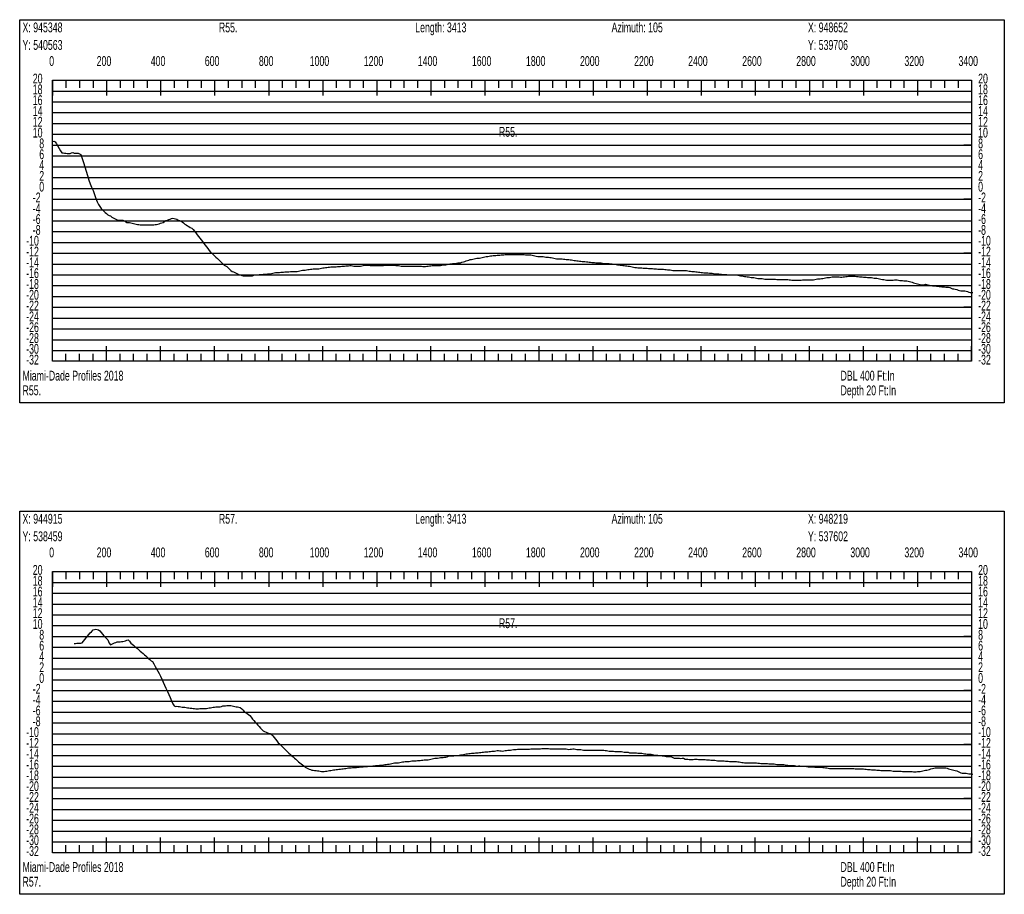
# Model space of a CAD drawing. Header units: feet. Extents: x 1 to 30, y -268 to -1.
# Tile 46 of 94: x 21 to 30, y -141 to -133. Entities that reach past the tile are written whole.
import ezdxf

# ---------------------------------------------------------------- set-up
doc = ezdxf.new("R2010")
doc.units = ezdxf.units.FT
doc.header["$MEASUREMENT"] = 0
doc.layers.add('LABELS', color=7, linetype='Continuous')
doc.layers.add('XSECTION', color=7, linetype='Continuous')

msp = doc.modelspace()

# ---------------------------------------------------------------- linework, layer by layer
at = {"layer": 'XSECTION', "color": 0, "linetype": 'Continuous'}
for points in [[(21.212, -132.805), (30.318, -132.805), (30.318, -136.35), (21.212, -136.35), (21.212, -132.805)], [(21.515, -133.365), (30.015, -133.365), (30.015, -135.965), (21.515, -135.965), (21.515, -133.365)], [(21.515, -133.365), (21.515, -133.506)], [(21.515, -133.365), (21.515, -133.506)], [(21.515, -133.365), (21.515, -133.435)], [(21.515, -133.365), (21.515, -133.435)], [(21.64, -133.365), (21.64, -133.435)], [(21.765, -133.365), (21.765, -133.435)], [(21.89, -133.365), (21.89, -133.435)], [(22.015, -133.365), (22.015, -133.506)], [(22.015, -133.365), (22.015, -133.435)], [(22.14, -133.365), (22.14, -133.435)], [(22.265, -133.365), (22.265, -133.435)], [(22.39, -133.365), (22.39, -133.435)], [(22.515, -133.365), (22.515, -133.506)], [(22.515, -133.365), (22.515, -133.435)], [(22.64, -133.365), (22.64, -133.435)], [(22.765, -133.365), (22.765, -133.435)], [(22.89, -133.365), (22.89, -133.435)], [(23.015, -133.365), (23.015, -133.506)], [(23.015, -133.365), (23.015, -133.435)], [(23.14, -133.365), (23.14, -133.435)], [(23.265, -133.365), (23.265, -133.435)], [(23.39, -133.365), (23.39, -133.435)], [(23.515, -133.365), (23.515, -133.506)], [(23.515, -133.365), (23.515, -133.435)], [(23.64, -133.365), (23.64, -133.435)], [(23.765, -133.365), (23.765, -133.435)], [(23.89, -133.365), (23.89, -133.435)], [(24.015, -133.365), (24.015, -133.506)], [(24.015, -133.365), (24.015, -133.435)], [(24.14, -133.365), (24.14, -133.435)], [(24.265, -133.365), (24.265, -133.435)], [(24.39, -133.365), (24.39, -133.435)], [(24.515, -133.365), (24.515, -133.506)], [(24.515, -133.365), (24.515, -133.435)], [(24.64, -133.365), (24.64, -133.435)], [(24.765, -133.365), (24.765, -133.435)], [(24.89, -133.365), (24.89, -133.435)], [(25.015, -133.365), (25.015, -133.506)], [(25.015, -133.365), (25.015, -133.435)], [(25.14, -133.365), (25.14, -133.435)], [(25.265, -133.365), (25.265, -133.435)], [(25.39, -133.365), (25.39, -133.435)], [(25.515, -133.365), (25.515, -133.506)], [(25.515, -133.365), (25.515, -133.435)], [(25.64, -133.365), (25.64, -133.435)], [(25.765, -133.365), (25.765, -133.435)], [(25.89, -133.365), (25.89, -133.435)], [(26.015, -133.365), (26.015, -133.506)], [(26.015, -133.365), (26.015, -133.435)], [(26.14, -133.365), (26.14, -133.435)], [(26.265, -133.365), (26.265, -133.435)], [(26.39, -133.365), (26.39, -133.435)], [(26.515, -133.365), (26.515, -133.506)], [(26.515, -133.365), (26.515, -133.435)], [(26.64, -133.365), (26.64, -133.435)], [(26.765, -133.365), (26.765, -133.435)], [(26.89, -133.365), (26.89, -133.435)], [(27.015, -133.365), (27.015, -133.506)], [(27.015, -133.365), (27.015, -133.435)], [(27.14, -133.365), (27.14, -133.435)], [(27.265, -133.365), (27.265, -133.435)], [(27.39, -133.365), (27.39, -133.435)], [(27.515, -133.365), (27.515, -133.506)], [(27.515, -133.365), (27.515, -133.435)], [(27.64, -133.365), (27.64, -133.435)], [(27.765, -133.365), (27.765, -133.435)], [(27.89, -133.365), (27.89, -133.435)], [(28.015, -133.365), (28.015, -133.506)], [(28.015, -133.365), (28.015, -133.435)], [(28.14, -133.365), (28.14, -133.435)], [(28.265, -133.365), (28.265, -133.435)], [(28.39, -133.365), (28.39, -133.435)], [(28.515, -133.365), (28.515, -133.506)], [(28.515, -133.365), (28.515, -133.435)], [(28.64, -133.365), (28.64, -133.435)], [(28.765, -133.365), (28.765, -133.435)], [(28.89, -133.365), (28.89, -133.435)], [(29.015, -133.365), (29.015, -133.506)], [(29.015, -133.365), (29.015, -133.435)], [(29.14, -133.365), (29.14, -133.435)], [(29.265, -133.365), (29.265, -133.435)], [(29.39, -133.365), (29.39, -133.435)], [(29.515, -133.365), (29.515, -133.506)], [(29.515, -133.365), (29.515, -133.435)], [(29.64, -133.365), (29.64, -133.435)], [(29.765, -133.365), (29.765, -133.435)], [(29.89, -133.365), (29.89, -133.435)], [(30.015, -133.365), (30.015, -133.506)], [(30.015, -133.365), (30.015, -133.435)], [(21.515, -133.965), (21.585, -133.965)], [(30.015, -133.965), (29.945, -133.965)], [(21.515, -134.465), (21.585, -134.465)], [(30.015, -134.465), (29.945, -134.465)], [(21.515, -134.965), (21.585, -134.965)], [(30.015, -134.965), (29.945, -134.965)], [(21.515, -135.465), (21.585, -135.465)], [(30.015, -135.465), (29.945, -135.465)], [(21.515, -135.965), (21.515, -135.824)], [(21.515, -135.965), (21.515, -135.824)], [(22.015, -135.965), (22.015, -135.824)], [(22.515, -135.965), (22.515, -135.824)], [(23.015, -135.965), (23.015, -135.824)], [(23.515, -135.965), (23.515, -135.824)], [(24.015, -135.965), (24.015, -135.824)], [(24.515, -135.965), (24.515, -135.824)], [(25.015, -135.965), (25.015, -135.824)], [(25.515, -135.965), (25.515, -135.824)], [(26.015, -135.965), (26.015, -135.824)], [(26.515, -135.965), (26.515, -135.824)], [(27.015, -135.965), (27.015, -135.824)], [(27.515, -135.965), (27.515, -135.824)], [(28.015, -135.965), (28.015, -135.824)], [(28.515, -135.965), (28.515, -135.824)], [(29.015, -135.965), (29.015, -135.824)], [(29.515, -135.965), (29.515, -135.824)], [(30.015, -135.965), (30.015, -135.824)], [(21.515, -135.965), (21.515, -135.895)], [(21.515, -135.965), (21.515, -135.895)], [(21.64, -135.965), (21.64, -135.895)], [(21.765, -135.965), (21.765, -135.895)], [(21.89, -135.965), (21.89, -135.895)], [(22.015, -135.965), (22.015, -135.895)], [(22.14, -135.965), (22.14, -135.895)], [(22.265, -135.965), (22.265, -135.895)], [(22.39, -135.965), (22.39, -135.895)], [(22.515, -135.965), (22.515, -135.895)], [(22.64, -135.965), (22.64, -135.895)], [(22.765, -135.965), (22.765, -135.895)], [(22.89, -135.965), (22.89, -135.895)], [(23.015, -135.965), (23.015, -135.895)], [(23.14, -135.965), (23.14, -135.895)], [(23.265, -135.965), (23.265, -135.895)], [(23.39, -135.965), (23.39, -135.895)], [(23.515, -135.965), (23.515, -135.895)], [(23.64, -135.965), (23.64, -135.895)], [(23.765, -135.965), (23.765, -135.895)], [(23.89, -135.965), (23.89, -135.895)], [(24.015, -135.965), (24.015, -135.895)], [(24.14, -135.965), (24.14, -135.895)], [(24.265, -135.965), (24.265, -135.895)], [(24.39, -135.965), (24.39, -135.895)], [(24.515, -135.965), (24.515, -135.895)], [(24.64, -135.965), (24.64, -135.895)], [(24.765, -135.965), (24.765, -135.895)], [(24.89, -135.965), (24.89, -135.895)], [(25.015, -135.965), (25.015, -135.895)], [(25.14, -135.965), (25.14, -135.895)], [(25.265, -135.965), (25.265, -135.895)], [(25.39, -135.965), (25.39, -135.895)], [(25.515, -135.965), (25.515, -135.895)], [(25.64, -135.965), (25.64, -135.895)], [(25.765, -135.965), (25.765, -135.895)], [(25.89, -135.965), (25.89, -135.895)], [(26.015, -135.965), (26.015, -135.895)], [(26.14, -135.965), (26.14, -135.895)], [(26.265, -135.965), (26.265, -135.895)], [(26.39, -135.965), (26.39, -135.895)], [(26.515, -135.965), (26.515, -135.895)], [(26.64, -135.965), (26.64, -135.895)], [(26.765, -135.965), (26.765, -135.895)], [(26.89, -135.965), (26.89, -135.895)], [(27.015, -135.965), (27.015, -135.895)], [(27.14, -135.965), (27.14, -135.895)], [(27.265, -135.965), (27.265, -135.895)], [(27.39, -135.965), (27.39, -135.895)], [(27.515, -135.965), (27.515, -135.895)], [(27.64, -135.965), (27.64, -135.895)], [(27.765, -135.965), (27.765, -135.895)], [(27.89, -135.965), (27.89, -135.895)], [(28.015, -135.965), (28.015, -135.895)], [(28.14, -135.965), (28.14, -135.895)], [(28.265, -135.965), (28.265, -135.895)], [(28.39, -135.965), (28.39, -135.895)], [(28.515, -135.965), (28.515, -135.895)], [(28.64, -135.965), (28.64, -135.895)], [(28.765, -135.965), (28.765, -135.895)], [(28.89, -135.965), (28.89, -135.895)], [(29.015, -135.965), (29.015, -135.895)], [(29.14, -135.965), (29.14, -135.895)], [(29.265, -135.965), (29.265, -135.895)], [(29.39, -135.965), (29.39, -135.895)], [(29.515, -135.965), (29.515, -135.895)], [(29.64, -135.965), (29.64, -135.895)], [(29.765, -135.965), (29.765, -135.895)], [(29.89, -135.965), (29.89, -135.895)], [(30.015, -135.965), (30.015, -135.895)], [(21.212, -137.35), (30.318, -137.35), (30.318, -140.895), (21.212, -140.895), (21.212, -137.35)], [(21.515, -137.91), (30.015, -137.91), (30.015, -140.51), (21.515, -140.51), (21.515, -137.91)], [(21.515, -137.91), (21.515, -138.051)], [(21.515, -137.91), (21.515, -138.051)], [(21.515, -137.91), (21.515, -137.98)], [(21.515, -137.91), (21.515, -137.98)], [(21.64, -137.91), (21.64, -137.98)], [(21.765, -137.91), (21.765, -137.98)], [(21.89, -137.91), (21.89, -137.98)], [(22.015, -137.91), (22.015, -138.051)], [(22.015, -137.91), (22.015, -137.98)], [(22.14, -137.91), (22.14, -137.98)], [(22.265, -137.91), (22.265, -137.98)], [(22.39, -137.91), (22.39, -137.98)], [(22.515, -137.91), (22.515, -138.051)], [(22.515, -137.91), (22.515, -137.98)], [(22.64, -137.91), (22.64, -137.98)], [(22.765, -137.91), (22.765, -137.98)], [(22.89, -137.91), (22.89, -137.98)], [(23.015, -137.91), (23.015, -138.051)], [(23.015, -137.91), (23.015, -137.98)], [(23.14, -137.91), (23.14, -137.98)], [(23.265, -137.91), (23.265, -137.98)], [(23.39, -137.91), (23.39, -137.98)], [(23.515, -137.91), (23.515, -138.051)], [(23.515, -137.91), (23.515, -137.98)], [(23.64, -137.91), (23.64, -137.98)], [(23.765, -137.91), (23.765, -137.98)], [(23.89, -137.91), (23.89, -137.98)], [(24.015, -137.91), (24.015, -138.051)], [(24.015, -137.91), (24.015, -137.98)], [(24.14, -137.91), (24.14, -137.98)], [(24.265, -137.91), (24.265, -137.98)], [(24.39, -137.91), (24.39, -137.98)], [(24.515, -137.91), (24.515, -138.051)], [(24.515, -137.91), (24.515, -137.98)], [(24.64, -137.91), (24.64, -137.98)], [(24.765, -137.91), (24.765, -137.98)], [(24.89, -137.91), (24.89, -137.98)], [(25.015, -137.91), (25.015, -138.051)], [(25.015, -137.91), (25.015, -137.98)], [(25.14, -137.91), (25.14, -137.98)], [(25.265, -137.91), (25.265, -137.98)], [(25.39, -137.91), (25.39, -137.98)], [(25.515, -137.91), (25.515, -138.051)], [(25.515, -137.91), (25.515, -137.98)], [(25.64, -137.91), (25.64, -137.98)], [(25.765, -137.91), (25.765, -137.98)], [(25.89, -137.91), (25.89, -137.98)], [(26.015, -137.91), (26.015, -138.051)], [(26.015, -137.91), (26.015, -137.98)], [(26.14, -137.91), (26.14, -137.98)], [(26.265, -137.91), (26.265, -137.98)], [(26.39, -137.91), (26.39, -137.98)], [(26.515, -137.91), (26.515, -138.051)], [(26.515, -137.91), (26.515, -137.98)], [(26.64, -137.91), (26.64, -137.98)], [(26.765, -137.91), (26.765, -137.98)], [(26.89, -137.91), (26.89, -137.98)], [(27.015, -137.91), (27.015, -138.051)], [(27.015, -137.91), (27.015, -137.98)], [(27.14, -137.91), (27.14, -137.98)], [(27.265, -137.91), (27.265, -137.98)], [(27.39, -137.91), (27.39, -137.98)], [(27.515, -137.91), (27.515, -138.051)], [(27.515, -137.91), (27.515, -137.98)], [(27.64, -137.91), (27.64, -137.98)], [(27.765, -137.91), (27.765, -137.98)], [(27.89, -137.91), (27.89, -137.98)], [(28.015, -137.91), (28.015, -138.051)], [(28.015, -137.91), (28.015, -137.98)], [(28.14, -137.91), (28.14, -137.98)], [(28.265, -137.91), (28.265, -137.98)], [(28.39, -137.91), (28.39, -137.98)], [(28.515, -137.91), (28.515, -138.051)], [(28.515, -137.91), (28.515, -137.98)], [(28.64, -137.91), (28.64, -137.98)], [(28.765, -137.91), (28.765, -137.98)], [(28.89, -137.91), (28.89, -137.98)], [(29.015, -137.91), (29.015, -138.051)], [(29.015, -137.91), (29.015, -137.98)], [(29.14, -137.91), (29.14, -137.98)], [(29.265, -137.91), (29.265, -137.98)], [(29.39, -137.91), (29.39, -137.98)], [(29.515, -137.91), (29.515, -138.051)], [(29.515, -137.91), (29.515, -137.98)], [(29.64, -137.91), (29.64, -137.98)], [(29.765, -137.91), (29.765, -137.98)], [(29.89, -137.91), (29.89, -137.98)], [(30.015, -137.91), (30.015, -138.051)], [(30.015, -137.91), (30.015, -137.98)], [(21.515, -138.51), (21.585, -138.51)], [(30.015, -138.51), (29.945, -138.51)], [(21.515, -139.01), (21.585, -139.01)], [(30.015, -139.01), (29.945, -139.01)], [(21.515, -139.51), (21.585, -139.51)], [(30.015, -139.51), (29.945, -139.51)], [(21.515, -140.01), (21.585, -140.01)], [(30.015, -140.01), (29.945, -140.01)], [(21.515, -140.51), (21.515, -140.369)], [(21.515, -140.51), (21.515, -140.369)], [(22.015, -140.51), (22.015, -140.369)], [(22.515, -140.51), (22.515, -140.369)], [(23.015, -140.51), (23.015, -140.369)], [(23.515, -140.51), (23.515, -140.369)], [(24.015, -140.51), (24.015, -140.369)], [(24.515, -140.51), (24.515, -140.369)], [(25.015, -140.51), (25.015, -140.369)], [(25.515, -140.51), (25.515, -140.369)], [(26.015, -140.51), (26.015, -140.369)], [(26.515, -140.51), (26.515, -140.369)], [(27.015, -140.51), (27.015, -140.369)], [(27.515, -140.51), (27.515, -140.369)], [(28.015, -140.51), (28.015, -140.369)], [(28.515, -140.51), (28.515, -140.369)], [(29.015, -140.51), (29.015, -140.369)], [(29.515, -140.51), (29.515, -140.369)], [(30.015, -140.51), (30.015, -140.369)], [(21.515, -140.51), (21.515, -140.44)], [(21.515, -140.51), (21.515, -140.44)], [(21.64, -140.51), (21.64, -140.44)], [(21.765, -140.51), (21.765, -140.44)], [(21.89, -140.51), (21.89, -140.44)], [(22.015, -140.51), (22.015, -140.44)], [(22.14, -140.51), (22.14, -140.44)], [(22.265, -140.51), (22.265, -140.44)], [(22.39, -140.51), (22.39, -140.44)], [(22.515, -140.51), (22.515, -140.44)], [(22.64, -140.51), (22.64, -140.44)], [(22.765, -140.51), (22.765, -140.44)], [(22.89, -140.51), (22.89, -140.44)], [(23.015, -140.51), (23.015, -140.44)], [(23.14, -140.51), (23.14, -140.44)], [(23.265, -140.51), (23.265, -140.44)], [(23.39, -140.51), (23.39, -140.44)], [(23.515, -140.51), (23.515, -140.44)], [(23.64, -140.51), (23.64, -140.44)], [(23.765, -140.51), (23.765, -140.44)], [(23.89, -140.51), (23.89, -140.44)], [(24.015, -140.51), (24.015, -140.44)], [(24.14, -140.51), (24.14, -140.44)], [(24.265, -140.51), (24.265, -140.44)], [(24.39, -140.51), (24.39, -140.44)], [(24.515, -140.51), (24.515, -140.44)], [(24.64, -140.51), (24.64, -140.44)], [(24.765, -140.51), (24.765, -140.44)], [(24.89, -140.51), (24.89, -140.44)], [(25.015, -140.51), (25.015, -140.44)], [(25.14, -140.51), (25.14, -140.44)], [(25.265, -140.51), (25.265, -140.44)], [(25.39, -140.51), (25.39, -140.44)], [(25.515, -140.51), (25.515, -140.44)], [(25.64, -140.51), (25.64, -140.44)], [(25.765, -140.51), (25.765, -140.44)], [(25.89, -140.51), (25.89, -140.44)], [(26.015, -140.51), (26.015, -140.44)], [(26.14, -140.51), (26.14, -140.44)], [(26.265, -140.51), (26.265, -140.44)], [(26.39, -140.51), (26.39, -140.44)], [(26.515, -140.51), (26.515, -140.44)], [(26.64, -140.51), (26.64, -140.44)], [(26.765, -140.51), (26.765, -140.44)], [(26.89, -140.51), (26.89, -140.44)], [(27.015, -140.51), (27.015, -140.44)], [(27.14, -140.51), (27.14, -140.44)], [(27.265, -140.51), (27.265, -140.44)], [(27.39, -140.51), (27.39, -140.44)], [(27.515, -140.51), (27.515, -140.44)], [(27.64, -140.51), (27.64, -140.44)], [(27.765, -140.51), (27.765, -140.44)], [(27.89, -140.51), (27.89, -140.44)], [(28.015, -140.51), (28.015, -140.44)], [(28.14, -140.51), (28.14, -140.44)], [(28.265, -140.51), (28.265, -140.44)], [(28.39, -140.51), (28.39, -140.44)], [(28.515, -140.51), (28.515, -140.44)], [(28.64, -140.51), (28.64, -140.44)], [(28.765, -140.51), (28.765, -140.44)], [(28.89, -140.51), (28.89, -140.44)], [(29.015, -140.51), (29.015, -140.44)], [(29.14, -140.51), (29.14, -140.44)], [(29.265, -140.51), (29.265, -140.44)], [(29.39, -140.51), (29.39, -140.44)], [(29.515, -140.51), (29.515, -140.44)], [(29.64, -140.51), (29.64, -140.44)], [(29.765, -140.51), (29.765, -140.44)], [(29.89, -140.51), (29.89, -140.44)], [(30.015, -140.51), (30.015, -140.44)]]:
    msp.add_lwpolyline(points, dxfattribs=at)
at = {"layer": 'XSECTION', "color": 0}
for points in [[(21.515, -133.465), (30.015, -133.465)], [(21.515, -133.565), (30.015, -133.565)], [(21.515, -133.665), (30.015, -133.665)], [(21.515, -133.765), (30.015, -133.765)], [(21.515, -133.865), (30.015, -133.865)], [(21.515, -133.965), (30.015, -133.965)], [(21.515, -134.065), (30.015, -134.065)], [(21.515, -134.165), (30.015, -134.165)], [(21.515, -134.265), (30.015, -134.265)], [(21.515, -134.365), (30.015, -134.365)], [(21.515, -134.465), (30.015, -134.465)], [(21.515, -134.565), (30.015, -134.565)], [(21.515, -134.665), (30.015, -134.665)], [(21.515, -134.765), (30.015, -134.765)], [(21.515, -134.865), (30.015, -134.865)], [(21.515, -134.965), (30.015, -134.965)], [(21.515, -135.065), (30.015, -135.065)], [(21.515, -135.165), (30.015, -135.165)], [(21.515, -135.265), (30.015, -135.265)], [(21.515, -135.365), (30.015, -135.365)], [(21.515, -135.465), (30.015, -135.465)], [(21.515, -135.565), (30.015, -135.565)], [(21.515, -135.665), (30.015, -135.665)], [(21.515, -135.765), (30.015, -135.765)], [(21.515, -135.865), (30.015, -135.865)], [(21.515, -138.01), (30.015, -138.01)], [(21.515, -138.11), (30.015, -138.11)], [(21.515, -138.21), (30.015, -138.21)], [(21.515, -138.31), (30.015, -138.31)], [(21.515, -138.41), (30.015, -138.41)], [(21.515, -138.51), (30.015, -138.51)], [(21.515, -138.61), (30.015, -138.61)], [(21.515, -138.71), (30.015, -138.71)], [(21.515, -138.81), (30.015, -138.81)], [(21.515, -138.91), (30.015, -138.91)], [(21.515, -139.01), (30.015, -139.01)], [(21.515, -139.11), (30.015, -139.11)], [(21.515, -139.21), (30.015, -139.21)], [(21.515, -139.31), (30.015, -139.31)], [(21.515, -139.41), (30.015, -139.41)], [(21.515, -139.51), (30.015, -139.51)], [(21.515, -139.61), (30.015, -139.61)], [(21.515, -139.71), (30.015, -139.71)], [(21.515, -139.81), (30.015, -139.81)], [(21.515, -139.91), (30.015, -139.91)], [(21.515, -140.01), (30.015, -140.01)], [(21.515, -140.11), (30.015, -140.11)], [(21.515, -140.21), (30.015, -140.21)], [(21.515, -140.31), (30.015, -140.31)], [(21.515, -140.41), (30.015, -140.41)]]:
    msp.add_lwpolyline(points, dxfattribs=at)
at = {"layer": 'XSECTION', "color": 5, "linetype": 'Continuous'}
for points in [[(21.515, -133.931), (21.5275, -133.93), (21.54, -133.9335), (21.5525, -133.9545), (21.565, -133.976), (21.5775, -133.997), (21.59, -134.018), (21.6025, -134.0355), (21.615, -134.0375), (21.6275, -134.039), (21.64, -134.0405), (21.6525, -134.042), (21.665, -134.0435), (21.6775, -134.0435), (21.69, -134.036), (21.7025, -134.035), (21.715, -134.0385), (21.7275, -134.039), (21.74, -134.0395), (21.7525, -134.0395), (21.765, -134.0455), (21.7775, -134.0515), (21.79, -134.0895), (21.8025, -134.127), (21.815, -134.165), (21.8275, -134.2055), (21.84, -134.2465), (21.8525, -134.288), (21.865, -134.3235), (21.8775, -134.354), (21.89, -134.386), (21.9025, -134.421), (21.915, -134.4575), (21.9275, -134.4895), (21.94, -134.5135), (21.9525, -134.533), (21.965, -134.552), (21.9775, -134.564), (21.99, -134.5755), (22.0025, -134.5875), (22.015, -134.599), (22.0275, -134.6095), (22.04, -134.615), (22.0525, -134.619), (22.065, -134.6315), (22.0775, -134.6375), (22.09, -134.6435), (22.1025, -134.6495), (22.115, -134.655), (22.1275, -134.6605), (22.14, -134.66), (22.1525, -134.66), (22.165, -134.66), (22.1775, -134.6665), (22.19, -134.673), (22.2025, -134.6795), (22.215, -134.6795), (22.2275, -134.6805), (22.24, -134.6835), (22.2525, -134.687), (22.265, -134.6905), (22.2775, -134.6945), (22.29, -134.697), (22.3025, -134.699), (22.315, -134.699), (22.3275, -134.7015), (22.34, -134.704), (22.3525, -134.704), (22.365, -134.704), (22.3775, -134.704), (22.39, -134.704), (22.4025, -134.704), (22.415, -134.704), (22.4275, -134.704), (22.44, -134.7025), (22.4525, -134.7015), (22.465, -134.7005), (22.4775, -134.699), (22.49, -134.6955), (22.5025, -134.693), (22.515, -134.6875), (22.5275, -134.683), (22.54, -134.68), (22.5525, -134.671), (22.565, -134.6635), (22.5775, -134.6585), (22.59, -134.6535), (22.6025, -134.6495), (22.615, -134.6425), (22.6275, -134.642), (22.64, -134.645), (22.6525, -134.6475), (22.665, -134.6505), (22.6775, -134.6585), (22.69, -134.6625), (22.7025, -134.6675), (22.715, -134.6755), (22.7275, -134.6845), (22.74, -134.695), (22.7525, -134.7025), (22.765, -134.7105), (22.7775, -134.7185), (22.79, -134.7265), (22.8025, -134.7345), (22.815, -134.745), (22.8275, -134.761), (22.84, -134.7775), (22.8525, -134.7935), (22.865, -134.8095), (22.8775, -134.8255), (22.89, -134.842), (22.9025, -134.858), (22.915, -134.874), (22.9275, -134.89), (22.94, -134.9065), (22.9525, -134.9225), (22.965, -134.939), (22.9775, -134.9545), (22.99, -134.9635), (23.0025, -134.9755), (23.015, -134.988), (23.0275, -135.0005), (23.04, -135.0125), (23.0525, -135.0255), (23.065, -135.038), (23.0775, -135.0505), (23.09, -135.063), (23.1025, -135.0755), (23.115, -135.0815), (23.1275, -135.089), (23.14, -135.101), (23.1525, -135.113), (23.165, -135.125), (23.1775, -135.134), (23.19, -135.137), (23.2025, -135.143), (23.215, -135.149), (23.2275, -135.155), (23.24, -135.161), (23.2525, -135.1665), (23.265, -135.1725), (23.2775, -135.175), (23.29, -135.175), (23.3025, -135.175), (23.315, -135.175), (23.3275, -135.175), (23.34, -135.175), (23.3525, -135.175), (23.365, -135.1745), (23.3775, -135.1685), (23.39, -135.165), (23.4025, -135.165), (23.415, -135.164), (23.4275, -135.163), (23.44, -135.162), (23.4525, -135.161), (23.465, -135.16), (23.4775, -135.159), (23.49, -135.1575), (23.5025, -135.1565), (23.515, -135.1555), (23.5275, -135.1545), (23.54, -135.1515), (23.5525, -135.149), (23.565, -135.1465), (23.5775, -135.1445), (23.59, -135.144), (23.6025, -135.143), (23.615, -135.142), (23.6275, -135.141), (23.64, -135.1405), (23.6525, -135.1395), (23.665, -135.1385), (23.6775, -135.1375), (23.69, -135.1365), (23.7025, -135.136), (23.715, -135.135), (23.7275, -135.135), (23.74, -135.135), (23.7525, -135.1355), (23.765, -135.1355), (23.7775, -135.1335), (23.79, -135.1305), (23.8025, -135.1275), (23.815, -135.1245), (23.8275, -135.121), (23.84, -135.1205), (23.8525, -135.1205), (23.865, -135.118), (23.8775, -135.1155), (23.89, -135.1145), (23.9025, -135.113), (23.915, -135.112), (23.9275, -135.1105), (23.94, -135.1105), (23.9525, -135.1105), (23.965, -135.1105), (23.9775, -135.109), (23.99, -135.1055), (24.0025, -135.103), (24.015, -135.1005), (24.0275, -135.099), (24.04, -135.0975), (24.0525, -135.096), (24.065, -135.0945), (24.0775, -135.0935), (24.09, -135.092), (24.1025, -135.091), (24.115, -135.091), (24.1275, -135.0905), (24.14, -135.0895), (24.1525, -135.0885), (24.165, -135.0875), (24.1775, -135.0865), (24.19, -135.0855), (24.2025, -135.0845), (24.215, -135.0835), (24.2275, -135.0825), (24.24, -135.0815), (24.2525, -135.0805), (24.265, -135.08), (24.2775, -135.08), (24.29, -135.082), (24.3025, -135.0845), (24.315, -135.085), (24.3275, -135.085), (24.34, -135.085), (24.3525, -135.085), (24.365, -135.0835), (24.3775, -135.0815), (24.39, -135.08), (24.4025, -135.077), (24.415, -135.0755), (24.4275, -135.0755), (24.44, -135.0765), (24.4525, -135.0775), (24.465, -135.079), (24.4775, -135.08), (24.49, -135.08), (24.5025, -135.08), (24.515, -135.08), (24.5275, -135.08), (24.54, -135.0795), (24.5525, -135.079), (24.565, -135.078), (24.5775, -135.0775), (24.59, -135.077), (24.6025, -135.0765), (24.615, -135.076), (24.6275, -135.0755), (24.64, -135.075), (24.6525, -135.075), (24.665, -135.075), (24.6775, -135.076), (24.69, -135.0785), (24.7025, -135.08), (24.715, -135.08), (24.7275, -135.081), (24.74, -135.0835), (24.7525, -135.084), (24.765, -135.084), (24.7775, -135.084), (24.79, -135.084), (24.8025, -135.084), (24.815, -135.084), (24.8275, -135.084), (24.84, -135.084), (24.8525, -135.084), (24.865, -135.084), (24.8775, -135.0835), (24.89, -135.0835), (24.9025, -135.0835), (24.915, -135.0835), (24.9275, -135.0845), (24.94, -135.087), (24.9525, -135.088), (24.965, -135.0865), (24.9775, -135.085), (24.99, -135.0835), (25.0025, -135.082), (25.015, -135.0805), (25.0275, -135.079), (25.04, -135.0785), (25.0525, -135.0785), (25.065, -135.0785), (25.0775, -135.0785), (25.09, -135.0785), (25.1025, -135.0785), (25.115, -135.0765), (25.1275, -135.074), (25.14, -135.074), (25.1525, -135.073), (25.165, -135.07), (25.1775, -135.0675), (25.19, -135.0645), (25.2025, -135.062), (25.215, -135.0595), (25.2275, -135.06), (25.24, -135.06), (25.2525, -135.0575), (25.265, -135.055), (25.2775, -135.055), (25.29, -135.053), (25.3025, -135.049), (25.315, -135.045), (25.3275, -135.041), (25.34, -135.037), (25.3525, -135.0325), (25.365, -135.0285), (25.3775, -135.0245), (25.39, -135.022), (25.4025, -135.0195), (25.415, -135.0165), (25.4275, -135.014), (25.44, -135.011), (25.4525, -135.0095), (25.465, -135.0095), (25.4775, -135.0075), (25.49, -135.0045), (25.5025, -135.0015), (25.515, -134.999), (25.5275, -134.9965), (25.54, -134.994), (25.5525, -134.9915), (25.565, -134.99), (25.5775, -134.989), (25.59, -134.9875), (25.6025, -134.9865), (25.615, -134.9855), (25.6275, -134.984), (25.64, -134.983), (25.6525, -134.982), (25.665, -134.9805), (25.6775, -134.9795), (25.69, -134.9785), (25.7025, -134.977), (25.715, -134.976), (25.7275, -134.9755), (25.74, -134.9755), (25.7525, -134.9755), (25.765, -134.9755), (25.7775, -134.9755), (25.79, -134.9755), (25.8025, -134.9755), (25.815, -134.9755), (25.8275, -134.9755), (25.84, -134.9755), (25.8525, -134.9755), (25.865, -134.9755), (25.8775, -134.977), (25.89, -134.9795), (25.9025, -134.9805), (25.915, -134.9805), (25.9275, -134.9805), (25.94, -134.9805), (25.9525, -134.983), (25.965, -134.986), (25.9775, -134.989), (25.99, -134.992), (26.0025, -134.995), (26.015, -134.9955), (26.0275, -134.9955), (26.04, -134.9955), (26.0525, -134.9955), (26.065, -134.998), (26.0775, -135.0005), (26.09, -135.0005), (26.1025, -135.0005), (26.115, -135.0035), (26.1275, -135.006), (26.14, -135.0085), (26.1525, -135.011), (26.165, -135.0135), (26.1775, -135.0155), (26.19, -135.016), (26.2025, -135.0165), (26.215, -135.0175), (26.2275, -135.0185), (26.24, -135.02), (26.2525, -135.021), (26.265, -135.022), (26.2775, -135.023), (26.29, -135.0245), (26.3025, -135.0255), (26.315, -135.0275), (26.3275, -135.0305), (26.34, -135.032), (26.3525, -135.0335), (26.365, -135.0345), (26.3775, -135.036), (26.39, -135.0375), (26.4025, -135.039), (26.415, -135.0405), (26.4275, -135.0415), (26.44, -135.043), (26.4525, -135.0445), (26.465, -135.046), (26.4775, -135.047), (26.49, -135.0485), (26.5025, -135.05), (26.515, -135.05), (26.5275, -135.05), (26.54, -135.0525), (26.5525, -135.055), (26.565, -135.055), (26.5775, -135.055), (26.59, -135.055), (26.6025, -135.057), (26.615, -135.0595), (26.6275, -135.06), (26.64, -135.06), (26.6525, -135.06), (26.665, -135.0605), (26.6775, -135.0625), (26.69, -135.064), (26.7025, -135.066), (26.715, -135.0675), (26.7275, -135.069), (26.74, -135.071), (26.7525, -135.0725), (26.765, -135.0745), (26.7775, -135.076), (26.79, -135.078), (26.8025, -135.0795), (26.815, -135.081), (26.8275, -135.083), (26.84, -135.085), (26.8525, -135.084), (26.865, -135.089), (26.8775, -135.0915), (26.89, -135.094), (26.9025, -135.096), (26.915, -135.0985), (26.9275, -135.1), (26.94, -135.1005), (26.9525, -135.101), (26.965, -135.1015), (26.9775, -135.1025), (26.99, -135.103), (27.0025, -135.1035), (27.015, -135.104), (27.0275, -135.105), (27.04, -135.106), (27.0525, -135.107), (27.065, -135.1075), (27.0775, -135.1085), (27.09, -135.1095), (27.1025, -135.1105), (27.115, -135.1115), (27.1275, -135.112), (27.14, -135.113), (27.1525, -135.114), (27.165, -135.114), (27.1775, -135.115), (27.19, -135.1165), (27.2025, -135.118), (27.215, -135.1195), (27.2275, -135.1195), (27.24, -135.1205), (27.2525, -135.1235), (27.265, -135.1245), (27.2775, -135.1245), (27.29, -135.1245), (27.3025, -135.125), (27.315, -135.125), (27.3275, -135.125), (27.34, -135.125), (27.3525, -135.125), (27.365, -135.125), (27.3775, -135.1255), (27.39, -135.1285), (27.4025, -135.1305), (27.415, -135.1325), (27.4275, -135.134), (27.44, -135.135), (27.4525, -135.135), (27.465, -135.136), (27.4775, -135.1375), (27.49, -135.1395), (27.5025, -135.141), (27.515, -135.1425), (27.5275, -135.144), (27.54, -135.145), (27.5525, -135.145), (27.565, -135.146), (27.5775, -135.1475), (27.59, -135.1495), (27.6025, -135.15), (27.615, -135.1505), (27.6275, -135.154), (27.64, -135.155), (27.6525, -135.155), (27.665, -135.155), (27.6775, -135.1555), (27.69, -135.1585), (27.7025, -135.16), (27.715, -135.1605), (27.7275, -135.1615), (27.74, -135.162), (27.7525, -135.1625), (27.765, -135.1635), (27.7775, -135.164), (27.79, -135.1645), (27.8025, -135.165), (27.815, -135.165), (27.8275, -135.165), (27.84, -135.166), (27.8525, -135.169), (27.865, -135.1715), (27.8775, -135.1735), (27.89, -135.1755), (27.9025, -135.177), (27.915, -135.179), (27.9275, -135.1805), (27.94, -135.1825), (27.9525, -135.185), (27.965, -135.187), (27.9775, -135.19), (27.99, -135.19), (28.0025, -135.1905), (28.015, -135.1935), (28.0275, -135.1965), (28.04, -135.1995), (28.0525, -135.1995), (28.065, -135.1995), (28.0775, -135.2), (28.09, -135.2035), (28.1025, -135.204), (28.115, -135.204), (28.1275, -135.2045), (28.14, -135.205), (28.1525, -135.205), (28.165, -135.2055), (28.1775, -135.206), (28.19, -135.2065), (28.2025, -135.2065), (28.215, -135.207), (28.2275, -135.2075), (28.24, -135.2075), (28.2525, -135.208), (28.265, -135.2085), (28.2775, -135.209), (28.29, -135.209), (28.3025, -135.2095), (28.315, -135.2095), (28.3275, -135.21), (28.34, -135.2115), (28.3525, -135.215), (28.365, -135.2145), (28.3775, -135.2145), (28.39, -135.214), (28.4025, -135.2135), (28.415, -135.2135), (28.4275, -135.213), (28.44, -135.213), (28.4525, -135.2125), (28.465, -135.212), (28.4775, -135.212), (28.49, -135.2115), (28.5025, -135.211), (28.515, -135.211), (28.5275, -135.2105), (28.54, -135.2105), (28.5525, -135.21), (28.565, -135.2075), (28.5775, -135.2045), (28.59, -135.2035), (28.6025, -135.202), (28.615, -135.2005), (28.6275, -135.2), (28.64, -135.1995), (28.6525, -135.1965), (28.665, -135.1935), (28.6775, -135.19), (28.69, -135.19), (28.7025, -135.189), (28.715, -135.1855), (28.7275, -135.185), (28.74, -135.185), (28.7525, -135.185), (28.765, -135.185), (28.7775, -135.185), (28.79, -135.185), (28.8025, -135.1855), (28.815, -135.186), (28.8275, -135.185), (28.84, -135.183), (28.8525, -135.181), (28.865, -135.179), (28.8775, -135.177), (28.89, -135.1765), (28.9025, -135.1765), (28.915, -135.1765), (28.9275, -135.177), (28.94, -135.178), (28.9525, -135.1795), (28.965, -135.1805), (28.9775, -135.182), (28.99, -135.183), (29.0025, -135.1845), (29.015, -135.1855), (29.0275, -135.1865), (29.04, -135.188), (29.0525, -135.189), (29.065, -135.19), (29.0775, -135.1895), (29.09, -135.19), (29.1025, -135.1915), (29.115, -135.195), (29.1275, -135.1955), (29.14, -135.197), (29.1525, -135.1995), (29.165, -135.202), (29.1775, -135.2045), (29.19, -135.207), (29.2025, -135.2095), (29.215, -135.212), (29.2275, -135.2145), (29.24, -135.2155), (29.2525, -135.215), (29.265, -135.214), (29.2775, -135.2135), (29.29, -135.213), (29.3025, -135.2125), (29.315, -135.2115), (29.3275, -135.211), (29.34, -135.2135), (29.3525, -135.216), (29.365, -135.216), (29.3775, -135.217), (29.39, -135.2205), (29.4025, -135.2205), (29.415, -135.222), (29.4275, -135.225), (29.44, -135.228), (29.4525, -135.231), (29.465, -135.234), (29.4775, -135.2375), (29.49, -135.2415), (29.5025, -135.2455), (29.515, -135.248), (29.5275, -135.251), (29.54, -135.2535), (29.5525, -135.2565), (29.565, -135.259), (29.5775, -135.2565), (29.59, -135.2505), (29.6025, -135.2535), (29.615, -135.2565), (29.6275, -135.2595), (29.64, -135.2625), (29.6525, -135.2655), (29.665, -135.2665), (29.6775, -135.268), (29.69, -135.2695), (29.7025, -135.2705), (29.715, -135.272), (29.7275, -135.2735), (29.74, -135.2745), (29.7525, -135.276), (29.765, -135.2775), (29.7775, -135.279), (29.79, -135.28), (29.8025, -135.28), (29.815, -135.2835), (29.8275, -135.2895), (29.84, -135.293), (29.8525, -135.296), (29.865, -135.299), (29.8775, -135.302), (29.89, -135.3055), (29.9025, -135.3085), (29.915, -135.3115), (29.9275, -135.3125), (29.94, -135.313), (29.9525, -135.314), (29.965, -135.316), (29.9775, -135.319), (29.99, -135.3245), (30.0025, -135.3295), (30.015, -135.3295), (30.0275, -135.3295)], [(21.715, -138.575), (21.7275, -138.5745), (21.74, -138.5735), (21.7525, -138.5725), (21.765, -138.5715), (21.7775, -138.5705), (21.79, -138.5685), (21.8025, -138.553), (21.815, -138.5375), (21.8275, -138.522), (21.84, -138.5065), (21.8525, -138.491), (21.865, -138.4755), (21.8775, -138.4675), (21.89, -138.4495), (21.9025, -138.4445), (21.915, -138.4415), (21.9275, -138.4455), (21.94, -138.4495), (21.9525, -138.458), (21.965, -138.4735), (21.9775, -138.489), (21.99, -138.504), (22.0025, -138.5175), (22.015, -138.5295), (22.0275, -138.541), (22.04, -138.571), (22.0525, -138.5875), (22.065, -138.5805), (22.0775, -138.575), (22.09, -138.5695), (22.1025, -138.5645), (22.115, -138.5595), (22.1275, -138.5585), (22.14, -138.559), (22.1525, -138.5575), (22.165, -138.5555), (22.1775, -138.5535), (22.19, -138.5515), (22.2025, -138.544), (22.215, -138.5415), (22.2275, -138.552), (22.24, -138.572), (22.2525, -138.582), (22.265, -138.592), (22.2775, -138.602), (22.29, -138.612), (22.3025, -138.622), (22.315, -138.6335), (22.3275, -138.645), (22.34, -138.656), (22.3525, -138.6675), (22.365, -138.6785), (22.3775, -138.69), (22.39, -138.701), (22.4025, -138.7125), (22.415, -138.724), (22.4275, -138.7345), (22.44, -138.7415), (22.4525, -138.764), (22.465, -138.7865), (22.4775, -138.809), (22.49, -138.831), (22.5025, -138.8535), (22.515, -138.876), (22.5275, -138.904), (22.54, -138.9325), (22.5525, -138.961), (22.565, -138.9895), (22.5775, -139.0185), (22.59, -139.047), (22.6025, -139.0755), (22.615, -139.104), (22.6275, -139.1325), (22.64, -139.153), (22.6525, -139.1565), (22.665, -139.154), (22.6775, -139.1565), (22.69, -139.159), (22.7025, -139.162), (22.715, -139.1625), (22.7275, -139.164), (22.74, -139.1655), (22.7525, -139.1675), (22.765, -139.169), (22.7775, -139.1705), (22.79, -139.172), (22.8025, -139.1735), (22.815, -139.1755), (22.8275, -139.177), (22.84, -139.1785), (22.8525, -139.18), (22.865, -139.1785), (22.8775, -139.177), (22.89, -139.1775), (22.9025, -139.176), (22.915, -139.175), (22.9275, -139.175), (22.94, -139.175), (22.9525, -139.174), (22.965, -139.171), (22.9775, -139.17), (22.99, -139.167), (23.0025, -139.1645), (23.015, -139.1625), (23.0275, -139.1605), (23.04, -139.16), (23.0525, -139.1605), (23.065, -139.1605), (23.0775, -139.1565), (23.09, -139.151), (23.1025, -139.151), (23.115, -139.1505), (23.1275, -139.149), (23.14, -139.1475), (23.1525, -139.1475), (23.165, -139.15), (23.1775, -139.152), (23.19, -139.1545), (23.2025, -139.157), (23.215, -139.1595), (23.2275, -139.1615), (23.24, -139.164), (23.2525, -139.168), (23.265, -139.18), (23.2775, -139.1915), (23.29, -139.209), (23.3025, -139.2145), (23.315, -139.223), (23.3275, -139.233), (23.34, -139.2425), (23.3525, -139.2565), (23.365, -139.274), (23.3775, -139.288), (23.39, -139.302), (23.4025, -139.3155), (23.415, -139.3295), (23.4275, -139.3435), (23.44, -139.357), (23.4525, -139.371), (23.465, -139.383), (23.4775, -139.39), (23.49, -139.3965), (23.5025, -139.4005), (23.515, -139.4045), (23.5275, -139.409), (23.54, -139.4175), (23.5525, -139.4285), (23.565, -139.4435), (23.5775, -139.46), (23.59, -139.4765), (23.6025, -139.493), (23.615, -139.5045), (23.6275, -139.5155), (23.64, -139.5275), (23.6525, -139.54), (23.665, -139.552), (23.6775, -139.5645), (23.69, -139.5775), (23.7025, -139.59), (23.715, -139.6025), (23.7275, -139.6135), (23.74, -139.6245), (23.7525, -139.6355), (23.765, -139.646), (23.7775, -139.657), (23.79, -139.669), (23.8025, -139.679), (23.815, -139.6885), (23.8275, -139.6985), (23.84, -139.708), (23.8525, -139.7175), (23.865, -139.7245), (23.8775, -139.731), (23.89, -139.736), (23.9025, -139.741), (23.915, -139.7455), (23.9275, -139.747), (23.94, -139.749), (23.9525, -139.7505), (23.965, -139.7525), (23.9775, -139.754), (23.99, -139.7565), (24.0025, -139.7595), (24.015, -139.7585), (24.0275, -139.7575), (24.04, -139.7565), (24.0525, -139.755), (24.065, -139.7535), (24.0775, -139.751), (24.09, -139.749), (24.1025, -139.747), (24.115, -139.7445), (24.1275, -139.743), (24.14, -139.741), (24.1525, -139.7395), (24.165, -139.738), (24.1775, -139.7365), (24.19, -139.7355), (24.2025, -139.734), (24.215, -139.7325), (24.2275, -139.731), (24.24, -139.729), (24.2525, -139.7255), (24.265, -139.725), (24.2775, -139.7245), (24.29, -139.7235), (24.3025, -139.7225), (24.315, -139.7215), (24.3275, -139.7205), (24.34, -139.7195), (24.3525, -139.7185), (24.365, -139.717), (24.3775, -139.716), (24.39, -139.715), (24.4025, -139.714), (24.415, -139.713), (24.4275, -139.712), (24.44, -139.711), (24.4525, -139.7095), (24.465, -139.7085), (24.4775, -139.7075), (24.49, -139.7065), (24.5025, -139.705), (24.515, -139.7035), (24.5275, -139.702), (24.54, -139.7005), (24.5525, -139.7005), (24.565, -139.699), (24.5775, -139.696), (24.59, -139.6945), (24.6025, -139.693), (24.615, -139.692), (24.6275, -139.6905), (24.64, -139.6885), (24.6525, -139.685), (24.665, -139.682), (24.6775, -139.68), (24.69, -139.68), (24.7025, -139.68), (24.715, -139.679), (24.7275, -139.6755), (24.74, -139.672), (24.7525, -139.67), (24.765, -139.67), (24.7775, -139.668), (24.79, -139.666), (24.8025, -139.665), (24.815, -139.665), (24.8275, -139.6635), (24.84, -139.6605), (24.8525, -139.66), (24.865, -139.6595), (24.8775, -139.659), (24.89, -139.658), (24.9025, -139.657), (24.915, -139.6565), (24.9275, -139.6555), (24.94, -139.653), (24.9525, -139.65), (24.965, -139.65), (24.9775, -139.65), (24.99, -139.65), (25.0025, -139.6465), (25.015, -139.6435), (25.0275, -139.6415), (25.04, -139.639), (25.0525, -139.6365), (25.065, -139.635), (25.0775, -139.635), (25.09, -139.633), (25.1025, -139.63), (25.115, -139.63), (25.1275, -139.628), (25.14, -139.625), (25.1525, -139.625), (25.165, -139.622), (25.1775, -139.6185), (25.19, -139.615), (25.2025, -139.615), (25.215, -139.615), (25.2275, -139.615), (25.24, -139.612), (25.2525, -139.61), (25.265, -139.61), (25.2775, -139.607), (25.29, -139.605), (25.3025, -139.605), (25.315, -139.6025), (25.3275, -139.5995), (25.34, -139.596), (25.3525, -139.595), (25.365, -139.594), (25.3775, -139.591), (25.39, -139.59), (25.4025, -139.59), (25.415, -139.5885), (25.4275, -139.5875), (25.44, -139.5865), (25.4525, -139.5855), (25.465, -139.584), (25.4775, -139.5825), (25.49, -139.5815), (25.5025, -139.58), (25.515, -139.5785), (25.5275, -139.5775), (25.54, -139.576), (25.5525, -139.575), (25.565, -139.575), (25.5775, -139.572), (25.59, -139.57), (25.6025, -139.57), (25.615, -139.5665), (25.6275, -139.5655), (25.64, -139.5655), (25.6525, -139.567), (25.665, -139.5685), (25.6775, -139.5705), (25.69, -139.568), (25.7025, -139.565), (25.715, -139.564), (25.7275, -139.563), (25.74, -139.562), (25.7525, -139.561), (25.765, -139.558), (25.7775, -139.556), (25.79, -139.555), (25.8025, -139.5545), (25.815, -139.554), (25.8275, -139.553), (25.84, -139.5525), (25.8525, -139.5515), (25.865, -139.551), (25.8775, -139.551), (25.89, -139.551), (25.9025, -139.551), (25.915, -139.551), (25.9275, -139.551), (25.94, -139.5505), (25.9525, -139.5505), (25.965, -139.5505), (25.9775, -139.5505), (25.99, -139.5505), (26.0025, -139.5505), (26.015, -139.5505), (26.0275, -139.548), (26.04, -139.545), (26.0525, -139.545), (26.065, -139.545), (26.0775, -139.545), (26.09, -139.545), (26.1025, -139.547), (26.115, -139.55), (26.1275, -139.55), (26.14, -139.55), (26.1525, -139.55), (26.165, -139.55), (26.1775, -139.55), (26.19, -139.55), (26.2025, -139.55), (26.215, -139.55), (26.2275, -139.55), (26.24, -139.55), (26.2525, -139.55), (26.265, -139.55), (26.2775, -139.553), (26.29, -139.5545), (26.3025, -139.553), (26.315, -139.551), (26.3275, -139.55), (26.34, -139.55), (26.3525, -139.5535), (26.365, -139.555), (26.3775, -139.555), (26.39, -139.555), (26.4025, -139.5555), (26.415, -139.5585), (26.4275, -139.5605), (26.44, -139.5605), (26.4525, -139.5605), (26.465, -139.5605), (26.4775, -139.5605), (26.49, -139.5605), (26.5025, -139.5605), (26.515, -139.5605), (26.5275, -139.5605), (26.54, -139.5605), (26.5525, -139.5605), (26.565, -139.5605), (26.5775, -139.5605), (26.59, -139.5615), (26.6025, -139.5625), (26.615, -139.563), (26.6275, -139.564), (26.64, -139.565), (26.6525, -139.5665), (26.665, -139.5695), (26.6775, -139.5705), (26.69, -139.5705), (26.7025, -139.5705), (26.715, -139.5725), (26.7275, -139.5755), (26.74, -139.5755), (26.7525, -139.5755), (26.765, -139.5755), (26.7775, -139.5755), (26.79, -139.578), (26.8025, -139.58), (26.815, -139.58), (26.8275, -139.58), (26.84, -139.5815), (26.8525, -139.585), (26.865, -139.585), (26.8775, -139.5855), (26.89, -139.5855), (26.9025, -139.585), (26.915, -139.586), (26.9275, -139.589), (26.94, -139.5905), (26.9525, -139.5905), (26.965, -139.5905), (26.9775, -139.5925), (26.99, -139.595), (27.0025, -139.595), (27.015, -139.5975), (27.0275, -139.6), (27.04, -139.6), (27.0525, -139.6), (27.065, -139.6015), (27.0775, -139.605), (27.09, -139.6065), (27.1025, -139.608), (27.115, -139.609), (27.1275, -139.6105), (27.14, -139.612), (27.1525, -139.6135), (27.165, -139.6145), (27.1775, -139.6175), (27.19, -139.62), (27.2025, -139.62), (27.215, -139.62), (27.2275, -139.621), (27.24, -139.6245), (27.2525, -139.631), (27.265, -139.635), (27.2775, -139.635), (27.29, -139.635), (27.3025, -139.635), (27.315, -139.636), (27.3275, -139.6395), (27.34, -139.637), (27.3525, -139.637), (27.365, -139.6435), (27.3775, -139.645), (27.39, -139.646), (27.4025, -139.647), (27.415, -139.6475), (27.4275, -139.6485), (27.44, -139.648), (27.4525, -139.6445), (27.465, -139.6445), (27.4775, -139.6455), (27.49, -139.6465), (27.5025, -139.6475), (27.515, -139.648), (27.5275, -139.649), (27.54, -139.649), (27.5525, -139.6495), (27.565, -139.6505), (27.5775, -139.6515), (27.59, -139.652), (27.6025, -139.653), (27.615, -139.654), (27.6275, -139.6545), (27.64, -139.655), (27.6525, -139.658), (27.665, -139.6595), (27.6775, -139.66), (27.69, -139.66), (27.7025, -139.66), (27.715, -139.66), (27.7275, -139.6615), (27.74, -139.6625), (27.7525, -139.6635), (27.765, -139.6645), (27.7775, -139.665), (27.79, -139.665), (27.8025, -139.6655), (27.815, -139.6665), (27.8275, -139.6675), (27.84, -139.668), (27.8525, -139.669), (27.865, -139.67), (27.8775, -139.6725), (27.89, -139.675), (27.9025, -139.675), (27.915, -139.6775), (27.9275, -139.6795), (27.94, -139.6795), (27.9525, -139.6795), (27.965, -139.6795), (27.9775, -139.6795), (27.99, -139.6795), (28.0025, -139.6795), (28.015, -139.6795), (28.0275, -139.679), (28.04, -139.6805), (28.0525, -139.682), (28.065, -139.6835), (28.0775, -139.684), (28.09, -139.684), (28.1025, -139.684), (28.115, -139.6845), (28.1275, -139.6855), (28.14, -139.687), (28.1525, -139.688), (28.165, -139.6885), (28.1775, -139.6885), (28.19, -139.6885), (28.2025, -139.69), (28.215, -139.6935), (28.2275, -139.6935), (28.24, -139.694), (28.2525, -139.694), (28.265, -139.694), (28.2775, -139.695), (28.29, -139.6985), (28.3025, -139.699), (28.315, -139.7), (28.3275, -139.7035), (28.34, -139.7045), (28.3525, -139.7045), (28.365, -139.7045), (28.3775, -139.7045), (28.39, -139.7055), (28.4025, -139.709), (28.415, -139.707), (28.4275, -139.706), (28.44, -139.7095), (28.4525, -139.71), (28.465, -139.71), (28.4775, -139.71), (28.49, -139.713), (28.5025, -139.715), (28.515, -139.715), (28.5275, -139.715), (28.54, -139.7155), (28.5525, -139.7165), (28.565, -139.7175), (28.5775, -139.7185), (28.59, -139.72), (28.6025, -139.72), (28.615, -139.72), (28.6275, -139.72), (28.64, -139.722), (28.6525, -139.7235), (28.665, -139.725), (28.6775, -139.725), (28.69, -139.7275), (28.7025, -139.73), (28.715, -139.73), (28.7275, -139.73), (28.74, -139.73), (28.7525, -139.73), (28.765, -139.73), (28.7775, -139.73), (28.79, -139.73), (28.8025, -139.73), (28.815, -139.73), (28.8275, -139.73), (28.84, -139.73), (28.8525, -139.73), (28.865, -139.73), (28.8775, -139.73), (28.89, -139.73), (28.9025, -139.73), (28.915, -139.73), (28.9275, -139.7305), (28.94, -139.734), (28.9525, -139.735), (28.965, -139.735), (28.9775, -139.735), (28.99, -139.735), (29.0025, -139.735), (29.015, -139.7355), (29.0275, -139.737), (29.04, -139.738), (29.0525, -139.7395), (29.065, -139.7405), (29.0775, -139.7415), (29.09, -139.7425), (29.1025, -139.743), (29.115, -139.744), (29.1275, -139.745), (29.14, -139.7455), (29.1525, -139.7465), (29.165, -139.7475), (29.1775, -139.7485), (29.19, -139.749), (29.2025, -139.75), (29.215, -139.75), (29.2275, -139.75), (29.24, -139.75), (29.2525, -139.75), (29.265, -139.75), (29.2775, -139.752), (29.29, -139.755), (29.3025, -139.755), (29.315, -139.755), (29.3275, -139.755), (29.34, -139.7555), (29.3525, -139.756), (29.365, -139.757), (29.3775, -139.7575), (29.39, -139.758), (29.4025, -139.7585), (29.415, -139.759), (29.4275, -139.7595), (29.44, -139.7595), (29.4525, -139.7595), (29.465, -139.76), (29.4775, -139.7615), (29.49, -139.7635), (29.5025, -139.7635), (29.515, -139.7605), (29.5275, -139.7595), (29.54, -139.758), (29.5525, -139.7545), (29.565, -139.7525), (29.5775, -139.75), (29.59, -139.748), (29.6025, -139.7455), (29.615, -139.7425), (29.6275, -139.739), (29.64, -139.7355), (29.6525, -139.732), (29.665, -139.729), (29.6775, -139.7265), (29.69, -139.7245), (29.7025, -139.7245), (29.715, -139.7245), (29.7275, -139.7245), (29.74, -139.7245), (29.7525, -139.7245), (29.765, -139.7245), (29.7775, -139.7245), (29.79, -139.7285), (29.8025, -139.733), (29.815, -139.7365), (29.8275, -139.74), (29.84, -139.7435), (29.8525, -139.746), (29.865, -139.7485), (29.8775, -139.752), (29.89, -139.7585), (29.9025, -139.765), (29.915, -139.77), (29.9275, -139.7745), (29.94, -139.775), (29.9525, -139.775), (29.965, -139.775), (29.9775, -139.7765), (29.99, -139.78), (30.0025, -139.78), (30.015, -139.78), (30.0275, -139.7825)]]:
    msp.add_lwpolyline(points, dxfattribs=at)

# ---------------------------------------------------------------- texts
at = {"layer": 'LABELS', "color": 0, "width": 0.666667}
for s, p in [('X: 945348', (21.238, -132.922)), ('R55.', (23.054, -132.922)), ('Length: 3413', (24.87, -132.922)), ('Azimuth: 105', (26.686, -132.922)), ('X: 948652', (28.502, -132.922)), ('Y: 540563', (21.238, -133.084)), ('Y: 539706', (28.502, -133.084)), ('0', (21.485, -133.233)), ('0', (21.485, -133.233)), ('200', (21.924, -133.233)), ('400', (22.424, -133.233)), ('600', (22.924, -133.233)), ('800', (23.424, -133.233)), ('1000', (23.894, -133.233)), ('1200', (24.394, -133.233)), ('1400', (24.894, -133.233)), ('1600', (25.394, -133.233)), ('1800', (25.894, -133.233)), ('2000', (26.394, -133.233)), ('2200', (26.894, -133.233)), ('2400', (27.394, -133.233)), ('2600', (27.894, -133.233)), ('2800', (28.394, -133.233)), ('3000', (28.894, -133.233)), ('3200', (29.394, -133.233)), ('3400', (29.894, -133.233)), ('20', (21.333, -133.395)), ('20', (30.076, -133.395)), ('18', (21.333, -133.495)), ('18', (30.076, -133.495)), ('16', (21.333, -133.595)), ('16', (30.076, -133.595)), ('14', (21.333, -133.695)), ('14', (30.076, -133.695)), ('12', (21.333, -133.795)), ('12', (30.076, -133.795)), ('10', (21.333, -133.895)), ('R55.', (25.644, -133.888)), ('10', (30.076, -133.895)), ('8', (21.393, -133.995)), ('8', (30.076, -133.995)), ('6', (21.393, -134.095)), ('6', (30.076, -134.095)), ('4', (21.393, -134.195)), ('4', (30.076, -134.195)), ('2', (21.393, -134.295)), ('2', (30.076, -134.295)), ('0', (21.393, -134.395)), ('0', (30.076, -134.395)), ('-2', (21.333, -134.495)), ('-2', (30.076, -134.495)), ('-4', (21.333, -134.595)), ('-4', (30.076, -134.595)), ('-6', (21.333, -134.695)), ('-6', (30.076, -134.695)), ('-8', (21.333, -134.795)), ('-8', (30.076, -134.795)), ('-10', (21.272, -134.895)), ('-10', (30.076, -134.895)), ('-12', (21.272, -134.995)), ('-12', (30.076, -134.995)), ('-14', (21.272, -135.095)), ('-14', (30.076, -135.095)), ('-16', (21.272, -135.195)), ('-16', (30.076, -135.195)), ('-18', (21.272, -135.295)), ('-18', (30.076, -135.295)), ('-20', (21.272, -135.395)), ('-20', (30.076, -135.395)), ('-22', (21.272, -135.495)), ('-22', (30.076, -135.495)), ('-24', (21.272, -135.595)), ('-24', (30.076, -135.595)), ('-26', (21.272, -135.695)), ('-26', (30.076, -135.695)), ('-28', (21.272, -135.795)), ('-28', (30.076, -135.795)), ('-30', (21.272, -135.895)), ('-30', (30.076, -135.895)), ('-32', (21.272, -135.995)), ('-32', (30.076, -135.995)), ('DBL 400 Ft:In', (28.803, -136.143)), ('Depth 20 Ft:In', (28.803, -136.279)), ('X: 944915', (21.238, -137.467)), ('R57.', (23.054, -137.467)), ('Length: 3413', (24.87, -137.467)), ('Azimuth: 105', (26.686, -137.467)), ('X: 948219', (28.502, -137.467)), ('Y: 538459', (21.238, -137.629)), ('Y: 537602', (28.502, -137.629)), ('0', (21.485, -137.778)), ('0', (21.485, -137.778)), ('200', (21.924, -137.778)), ('400', (22.424, -137.778)), ('600', (22.924, -137.778)), ('800', (23.424, -137.778)), ('1000', (23.894, -137.778)), ('1200', (24.394, -137.778)), ('1400', (24.894, -137.778)), ('1600', (25.394, -137.778)), ('1800', (25.894, -137.778)), ('2000', (26.394, -137.778)), ('2200', (26.894, -137.778)), ('2400', (27.394, -137.778)), ('2600', (27.894, -137.778)), ('2800', (28.394, -137.778)), ('3000', (28.894, -137.778)), ('3200', (29.394, -137.778)), ('3400', (29.894, -137.778)), ('20', (21.333, -137.94)), ('20', (30.076, -137.94)), ('18', (21.333, -138.04)), ('18', (30.076, -138.04)), ('16', (21.333, -138.14)), ('16', (30.076, -138.14)), ('14', (21.333, -138.24)), ('14', (30.076, -138.24)), ('12', (21.333, -138.34)), ('12', (30.076, -138.34)), ('10', (21.333, -138.44)), ('R57.', (25.644, -138.433)), ('10', (30.076, -138.44)), ('8', (21.393, -138.54)), ('8', (30.076, -138.54)), ('6', (21.393, -138.64)), ('6', (30.076, -138.64)), ('4', (21.393, -138.74)), ('4', (30.076, -138.74)), ('2', (21.393, -138.84)), ('2', (30.076, -138.84)), ('0', (21.393, -138.94)), ('0', (30.076, -138.94)), ('-2', (21.333, -139.04)), ('-2', (30.076, -139.04)), ('-4', (21.333, -139.14)), ('-4', (30.076, -139.14)), ('-6', (21.333, -139.24)), ('-6', (30.076, -139.24)), ('-8', (21.333, -139.34)), ('-8', (30.076, -139.34)), ('-10', (21.272, -139.44)), ('-10', (30.076, -139.44)), ('-12', (21.272, -139.54)), ('-12', (30.076, -139.54)), ('-14', (21.272, -139.64)), ('-14', (30.076, -139.64)), ('-16', (21.272, -139.74)), ('-16', (30.076, -139.74)), ('-18', (21.272, -139.84)), ('-18', (30.076, -139.84)), ('-20', (21.272, -139.94)), ('-20', (30.076, -139.94)), ('-22', (21.272, -140.04)), ('-22', (30.076, -140.04)), ('-24', (21.272, -140.14)), ('-24', (30.076, -140.14)), ('-26', (21.272, -140.24)), ('-26', (30.076, -140.24)), ('-28', (21.272, -140.34)), ('-28', (30.076, -140.34)), ('-30', (21.272, -140.44)), ('-30', (30.076, -140.44)), ('-32', (21.272, -140.54)), ('-32', (30.076, -140.54)), ('DBL 400 Ft:In', (28.803, -140.688)), ('Depth 20 Ft:In', (28.803, -140.824))]:
    msp.add_text(s, height=0.091, dxfattribs=at).set_placement(p)
at = {"layer": 'LABELS', "color": 5, "width": 0.666667}
for s, p in [('Miami-Dade Profiles 2018', (21.238, -136.143)), ('R55.', (21.238, -136.279)), ('Miami-Dade Profiles 2018', (21.238, -140.688)), ('R57.', (21.238, -140.824))]:
    msp.add_text(s, height=0.091, dxfattribs=at).set_placement(p)

doc.saveas('drawing.dxf')
